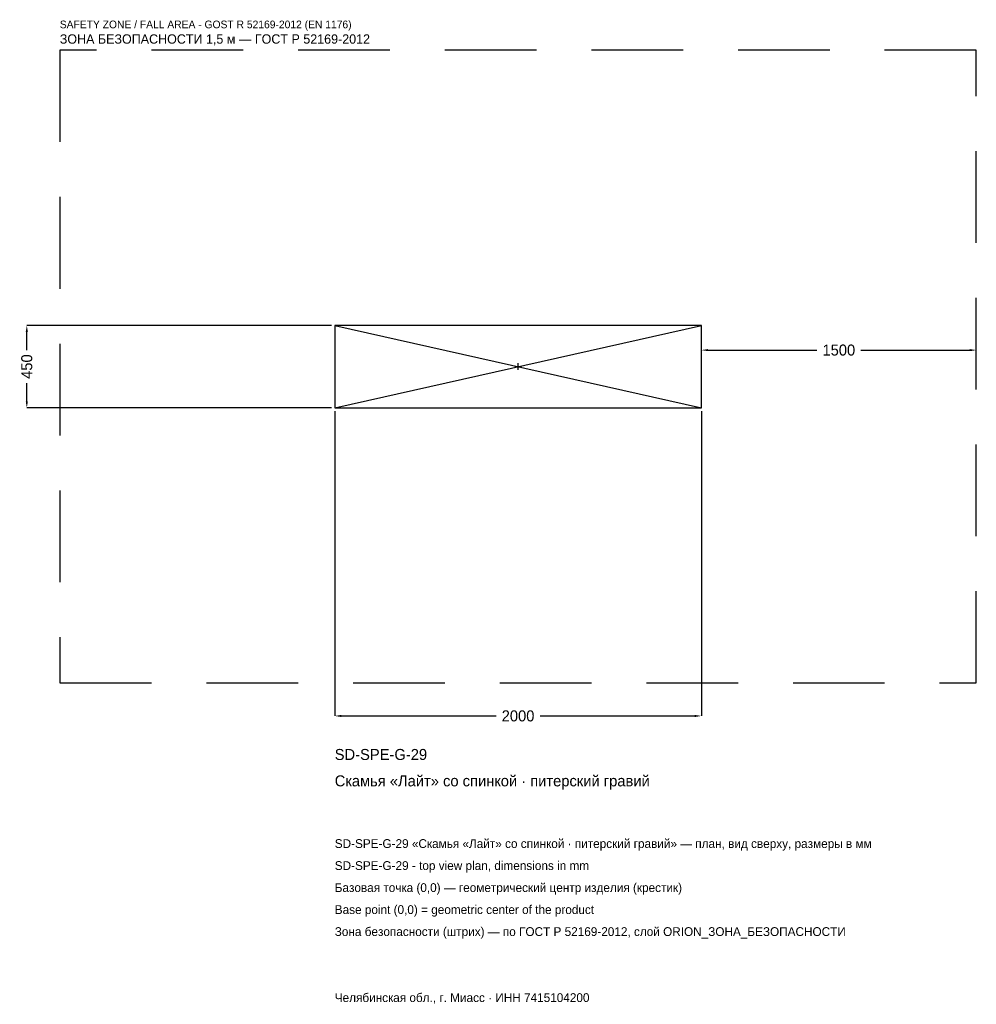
# Model space of a CAD drawing. Header units: metres. Extents: x -2719 to 2500, y -3477 to 1892.
import ezdxf

# ---------------------------------------------------------------- set-up
doc = ezdxf.new("R2010")
doc.units = ezdxf.units.M
doc.linetypes.add('DASHED', pattern=[800, 500, -300])
for name, color, linetype in [('ЗСК_ДАННЫЕ', 3, 'Continuous'), ('ЗСК_ЗОНА_БЕЗОПАСНОСТИ', 1, 'Continuous'), ('ЗСК_КОНТУР', 7, 'Continuous'), ('ЗСК_РАЗМЕРЫ', 8, 'Continuous')]:
    doc.layers.add(name, color=color, linetype=linetype)
doc.dimstyles.new('ORION', dxfattribs={"dimtxt": 60, "dimasz": 36, "dimexe": 1.25, "dimexo": 18, "dimtad": 1, "dimdec": 0, "dimcen": 2.5, "dimazin": 3, "dimtfac": 1, "dimtmove": 0, "dimatfit": 3})

# ---------------------------------------------------------------- blocks, each defined once
blk = doc.blocks.new('_CLOSEDFILLED')
at = {"color": 0, "linetype": 'BYBLOCK'}
blk.add_solid([(-1, 0.16), (0, 0), (-1, -0.16)], dxfattribs=at)
blk = doc.blocks.new('*D1')
for p, q in [((-1000, -243), (-1000, -1905)), ((1000, -243), (1000, -1905)), ((-964, -1905), (-120, -1905)), ((120, -1905), (964, -1905))]:
    blk.add_line(p, q)
at = {"layer": 'Defpoints'}
for p in [(-1000, -225), (1000, -225), (-1000, -1905)]:
    blk.add_point(p, dxfattribs=at)
at = {"layer": 'ЗСК_РАЗМЕРЫ', "xscale": 36, "yscale": 36, "rotation": 180}
blk.add_blockref('_CLOSEDFILLED', (-1000, -1905), dxfattribs=at)
at = {"layer": 'ЗСК_РАЗМЕРЫ', "xscale": 36, "yscale": 36}
blk.add_blockref('_CLOSEDFILLED', (1000, -1905), dxfattribs=at)
at = {"layer": 'ЗСК_РАЗМЕРЫ', "insert": (0, -1905), "char_height": 60, "attachment_point": 5}
blk.add_mtext('2000', dxfattribs=at)
blk = doc.blocks.new('*D2')
for p, q in [((-1018, 225), (-2680, 225)), ((-2680, 90), (-2680, 189)), ((-2680, -189), (-2680, -90)), ((-1018, -225), (-2680, -225))]:
    blk.add_line(p, q)
at = {"layer": 'Defpoints'}
for p in [(-1000, 225), (-2680, -225), (-1000, -225)]:
    blk.add_point(p, dxfattribs=at)
at = {"layer": 'ЗСК_РАЗМЕРЫ', "xscale": 36, "yscale": 36}
for p, rotation in [((-2680, 225), 90), ((-2680, -225), 270)]:
    blk.add_blockref('_CLOSEDFILLED', p, dxfattribs=dict(at, rotation=rotation))
at = {"layer": 'ЗСК_РАЗМЕРЫ', "insert": (-2680, 0), "char_height": 60, "attachment_point": 5, "rotation": 90}
blk.add_mtext('450', dxfattribs=at)
blk = doc.blocks.new('*D3')
for p, q in [((1000, 18), (1000, 90)), ((1036, 90), (1630, 90)), ((1870, 90), (2464, 90)), ((2500, 18), (2500, 90))]:
    blk.add_line(p, q)
at = {"layer": 'Defpoints'}
for p in [(1000, 90), (1000, 0), (2500, 0)]:
    blk.add_point(p, dxfattribs=at)
at = {"layer": 'ЗСК_РАЗМЕРЫ', "xscale": 36, "yscale": 36, "rotation": 180}
blk.add_blockref('_CLOSEDFILLED', (1000, 90), dxfattribs=at)
at = {"layer": 'ЗСК_РАЗМЕРЫ', "xscale": 36, "yscale": 36}
blk.add_blockref('_CLOSEDFILLED', (2500, 90), dxfattribs=at)
at = {"layer": 'ЗСК_РАЗМЕРЫ', "insert": (1750, 90), "char_height": 60, "attachment_point": 5}
blk.add_mtext('1500', dxfattribs=at)
blk = doc.blocks.new('ОРИОН SD-SPE-G-29 Скамья Лайт со спинкой · питерский гравий')
at = {"layer": 'ЗСК_ЗОНА_БЕЗОПАСНОСТИ', "linetype": 'DASHED'}
blk.add_lwpolyline([(-2500, -1725), (2500, -1725), (2500, 1725), (-2500, 1725)], close=True, dxfattribs=at)
at = {"layer": 'ЗСК_КОНТУР'}
for p, q in [((-1000, -225), (1000, 225)), ((-1000, 225), (1000, -225))]:
    blk.add_line(p, q, dxfattribs=at)
blk.add_lwpolyline([(-1000, -225), (1000, -225), (1000, 225), (-1000, 225)], close=True, dxfattribs=at)
at = {"layer": 'ЗСК_РАЗМЕРЫ'}
for p, q in [((-18, 0), (18, 0)), ((0, -18), (0, 18))]:
    blk.add_line(p, q, dxfattribs=at)
at = {"layer": 'ЗСК_ДАННЫЕ'}
for tag, p in [('АРТИКУЛ', (-1000, -2145)), ('НАИМЕНОВАНИЕ', (-1000, -2289))]:
    blk.add_attdef(tag, p, '', height=60, dxfattribs=at)
at = {"layer": 'ЗСК_ДАННЫЕ', "flags": 1}
for tag, p in [('ПРОИЗВОДИТЕЛЬ', (-1000, -2433)), ('ТЕЛЕФОН', (-1000, -2577)), ('САЙТ', (-1000, -2865)), ('АДРЕС', (-1000, -3009)), ('РЕКВИЗИТЫ', (-1000, -3153)), ('ГАБАРИТЫ', (-1000, -3297)), ('ЗОНА_БЕЗОПАСНОСТИ', (-1000, -3441))]:
    blk.add_attdef(tag, p, '', height=60, dxfattribs=at)
at = {"layer": 'ЗСК_ЗОНА_БЕЗОПАСНОСТИ', "color": 1}
for s, height, p in [('SAFETY ZONE / FALL AREA - GOST R 52169-2012 (EN 1176)', 42, (-2500, 1845)), ('ЗОНА БЕЗОПАСНОСТИ 1,5 м — ГОСТ Р 52169-2012', 51, (-2500, 1761))]:
    blk.add_text(s, height=height, dxfattribs=at).set_placement(p)
at = {"layer": 'ЗСК_РАЗМЕРЫ'}
dim = blk.add_linear_dim(base=(-2680, -225), p1=(-1000, -225), p2=(-1000, 225), angle=90, dimstyle='ORION', dxfattribs=at)
dim.commit()
dim.dimension.update_dxf_attribs({"geometry": '*D2', "text_midpoint": (-2680, 0)})
for base, p1, p2, picture, middle in [((1000, 90), (1000, 0), (2500, 0), '*D3', (1750, 90)), ((-1000, -1905), (-1000, -225), (1000, -225), '*D1', (0, -1905))]:
    dim = blk.add_linear_dim(base=base, p1=p1, p2=p2, dimstyle='ORION', dxfattribs=at)
    dim.commit()
    dim.dimension.update_dxf_attribs({"geometry": picture, "text_midpoint": middle})

msp = doc.modelspace()

# ---------------------------------------------------------------- block references
msp.add_blockref('ОРИОН SD-SPE-G-29 Скамья Лайт со спинкой · питерский гравий', (0, 0)).add_auto_attribs({'АРТИКУЛ': 'SD-SPE-G-29', 'НАИМЕНОВАНИЕ': 'Скамья «Лайт» со спинкой · питерский гравий'})

# ---------------------------------------------------------------- texts
at = {"layer": 'ЗСК_ДАННЫЕ', "color": 3}
for s, p in [('SD-SPE-G-29 «Скамья «Лайт» со спинкой · питерский гравий» — план, вид сверху, размеры в мм', (-1000, -2625)), ('SD-SPE-G-29 - top view plan, dimensions in mm', (-1000, -2745)), ('Челябинская обл., г. Миасс · ИНН 7415104200', (-1000, -3465))]:
    msp.add_text(s, height=48, dxfattribs=at).set_placement(p)
at = {"layer": 'ЗСК_ДАННЫЕ', "color": 7}
for s, p in [('Базовая точка (0,0) — геометрический центр изделия (крестик)', (-1000, -2865)), ('Base point (0,0) = geometric center of the product', (-1000, -2985))]:
    msp.add_text(s, height=48, dxfattribs=at).set_placement(p)
at = {"layer": 'ЗСК_ДАННЫЕ', "color": 1}
msp.add_text('Зона безопасности (штрих) — по ГОСТ Р 52169-2012, слой ORION_ЗОНА_БЕЗОПАСНОСТИ', height=48, dxfattribs=at).set_placement((-1000, -3105))

doc.saveas('drawing.dxf')
